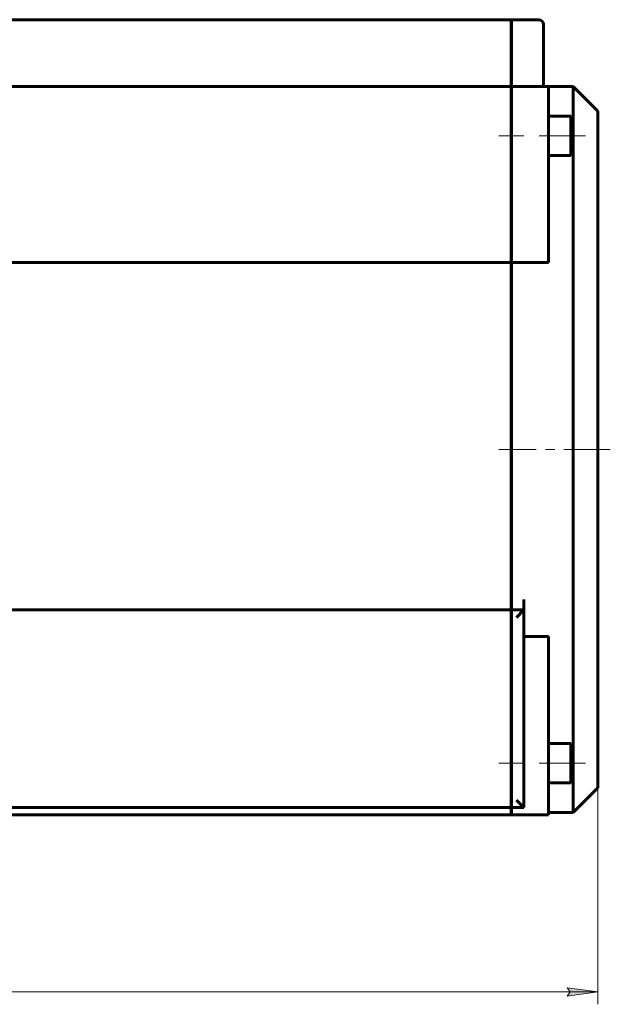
# Model space of a CAD drawing. Header units: millimetres. Extents: x 0 to 841, y 0 to 594.
# Tile 14 of 27: x 271 to 367, y 217 to 377. Entities that reach past the tile are written whole.
import ezdxf

# ---------------------------------------------------------------- set-up
doc = ezdxf.new("R2010")
doc.units = ezdxf.units.MM
for name, pattern in [('K5LT_AXLED', [12, 7.5, -1.5, 1.5, -1.5]), ('K5LT_BASIC', [0]), ('K5LT_THIN', [0])]:
    doc.linetypes.add(name, pattern=pattern)
doc.layers.add('Системный слой', color=7, linetype='Continuous')
doc.layers.add('Системный слой (1)', color=7, linetype='Continuous', true_color=0x6c6c6c)
doc.styles.add('KDIMTEXTSTYLE', font='txt', dxfattribs={"width": 0.96, "oblique": 15, "height": 5})
doc.styles.add('KTEXTSTYLE', font='txt', dxfattribs={"width": 0.96, "height": 5})
doc.dimstyles.new('KDIMSTYLE (0.40)', dxfattribs={"dimtxt": 5, "dimasz": 1, "dimexe": 2, "dimexo": 0, "dimgap": 1, "dimtad": 1, "dimlfac": 2.5, "dimtxsty": 'KDIMTEXTSTYLE', "dimsah": 1, "dimcen": 0, "dimdle": 1, "dimadec": 0, "dimazin": 0, "dimtfac": 0.667, "dimtmove": 0, "dimatfit": 3, "dimfxl": 1, "dimtvp": 1, "dimtolj": 1, "dimtzin": 0, "dimarcsym": 0})

# ---------------------------------------------------------------- blocks, each defined once
blk = doc.blocks.new('U24')
at = {"layer": 'Системный слой (1)', "color": 150, "linetype": 'K5LT_BASIC', "lineweight": 60, "true_color": 0x0080ff}
for p, q in [((361.04, 360.6), (361.04, 365.8)), ((361.04, 307), (361.04, 355)), ((361.04, 259), (361.04, 307)), ((361.04, 248.2), (361.04, 253.4))]:
    blk.add_line(p, q, dxfattribs=at)
blk = doc.blocks.new('U26')
at = {"layer": 'Системный слой (1)', "color": 150, "linetype": 'K5LT_BASIC', "lineweight": 60, "true_color": 0x0080ff}
for p, q in [((365.04, 307), (365.04, 361.8)), ((365.04, 252.2), (365.04, 307))]:
    blk.add_line(p, q, dxfattribs=at)
blk = doc.blocks.new('D1')
at = {"layer": 'Системный слой (1)'}
for points in [[(82.34, 219.14), (82.84, 219.8), (77.84, 219.14), (82.84, 218.48)], [(365.04, 219.14), (360.04, 219.8), (360.54, 219.14), (360.04, 218.48)]]:
    blk.add_hatch(color=7, dxfattribs=at).paths.add_polyline_path(points)
at = {"layer": 'Системный слой (1)', "color": 7, "linetype": 'K5LT_THIN', "lineweight": 18}
for p, q in [((77.84, 252.2), (77.84, 217.14)), ((365.04, 252.2), (365.04, 217.14)), ((77.84, 219.14), (82.84, 219.8)), ((82.84, 218.48), (77.84, 219.14)), ((77.84, 219.14), (365.04, 219.14)), ((82.84, 219.8), (82.34, 219.14)), ((82.34, 219.14), (82.84, 218.48)), ((360.54, 219.14), (360.04, 219.8)), ((360.04, 219.8), (365.04, 219.14)), ((365.04, 219.14), (360.04, 218.48)), ((360.04, 218.48), (360.54, 219.14))]:
    blk.add_line(p, q, dxfattribs=at)
blk.add_wipeout([(216.3, 220.14), (216.3, 227.52), (226.17, 227.52), (226.17, 220.14)]).dxf.layer = 'Системный слой (1)'
at = {"layer": 'Системный слой (1)', "color": 7, "insert": (216.3, 226.73), "char_height": 5, "attachment_point": 1, "style": 'KTEXTSTYLE'}
blk.add_mtext('\\fArial|b0|c204|p34;\\H5.0;\\W1.000;\\Q15;\\fGOST Type AU|b0|i0|c204|p34;\\Q15;\\W0.960;718', dxfattribs=at)
blk = doc.blocks.new('KDIMARROW_01')
at = {"layer": 'Системный слой'}
blk.add_hatch(color=0, dxfattribs=at).paths.add_polyline_path([(0, 0), (-5, 0.66), (-4.5, 0), (-5, -0.66)])
at = {"layer": 'Системный слой', "color": 0, "linetype": 'K5LT_THIN', "lineweight": 18}
for p, q in [((-4.5, 0), (-5, 0.66)), ((-5, 0.66), (0, 0)), ((0, 0), (-5, -0.66)), ((-5, -0.66), (-4.5, 0))]:
    blk.add_line(p, q, dxfattribs=at)
at = {"layer": 'Системный слой (1)', "color": 0, "linetype": 'K5LT_THIN', "lineweight": 18}
blk.add_line((221.44, 125.44), (221.04, 125.44), dxfattribs=at)

msp = doc.modelspace()

# ---------------------------------------------------------------- linework, layer by layer
at = {"layer": 'Системный слой (1)', "color": 150, "linetype": 'K5LT_BASIC', "lineweight": 60, "true_color": 0x0080ff}
for p, q in [((350.9997, 376.6019), (91.8797, 376.6019)), ((350.9997, 376.6019), (350.9997, 375.8019)), ((355.4397, 376.6019), (351.0397, 376.6019)), ((351.0397, 376.6019), (351.0397, 375.8019)), ((350.9997, 375.8019), (350.9997, 366.6019)), ((351.0397, 375.8019), (351.0397, 366.6019)), ((356.2397, 366.6019), (356.2397, 375.8019)), ((350.9997, 365.8019), (91.8797, 365.8019)), ((350.9997, 366.6019), (350.9997, 365.8019)), ((350.9997, 365.8019), (350.9997, 365.0019)), ((351.0397, 366.6019), (351.0397, 365.8019)), ((357.0397, 365.8019), (351.0397, 365.8019)), ((351.0397, 365.8019), (351.0397, 365.0019)), ((356.2397, 366.6019), (356.2397, 365.8019)), ((357.0397, 365.8019), (357.0397, 365.0019)), ((361.0397, 365.8019), (357.0397, 365.8019)), ((361.0397, 365.8019), (365.0397, 361.8019)), ((350.9997, 365.0019), (350.9997, 337.2885)), ((351.0397, 365.0019), (351.0397, 337.2885)), ((357.0397, 337.2885), (357.0397, 365.0019)), ((360.6397, 361.0019), (357.0397, 361.0019)), ((360.6397, 361.0019), (361.0397, 360.6019)), ((360.6397, 354.6019), (360.6397, 361.0019)), ((361.0397, 355.0019), (361.0397, 360.6019)), ((350.9997, 359.8019), (351.0397, 359.8019)), ((350.9997, 355.8019), (351.0397, 355.8019)), ((360.6397, 354.6019), (357.0397, 354.6019)), ((360.6397, 354.6019), (361.0397, 355.0019)), ((350.9997, 345.0019), (351.0397, 345.0019)), ((350.9997, 337.2885), (91.8797, 337.2885)), ((350.9997, 282.6979), (350.9997, 337.2885)), ((357.0397, 337.2885), (351.0397, 337.2885)), ((351.0397, 307.0019), (351.0397, 337.2885)), ((351.0397, 282.6979), (351.0397, 307.0019)), ((350.9997, 281.0019), (350.9997, 282.6979)), ((351.0397, 281.0019), (351.0397, 282.6979)), ((353.0397, 282.6979), (353.0397, 281.0019)), ((350.9997, 281.0019), (91.8797, 281.0019)), ((350.9997, 281.0019), (350.9997, 279.8019)), ((353.0397, 281.0019), (351.0397, 281.0019)), ((351.0397, 281.0019), (351.0397, 279.8019)), ((351.8397, 279.8019), (353.0397, 281.0019)), ((353.0397, 249.0019), (353.0397, 281.0019)), ((350.9997, 279.8019), (350.9997, 250.2019)), ((351.0397, 279.8019), (351.0397, 250.2019)), ((357.0397, 276.7153), (353.0397, 276.7153)), ((357.0397, 248.6019), (357.0397, 276.7153)), ((350.9997, 269.0019), (351.0397, 269.0019)), ((360.6397, 259.4019), (357.0397, 259.4019)), ((360.6397, 259.4019), (361.0397, 259.0019)), ((360.6397, 253.0019), (360.6397, 259.4019)), ((361.0397, 253.4019), (361.0397, 259.0019)), ((350.9997, 258.2019), (351.0397, 258.2019)), ((350.9997, 254.2019), (351.0397, 254.2019)), ((360.6397, 253.0019), (357.0397, 253.0019)), ((360.6397, 253.0019), (361.0397, 253.4019)), ((361.0397, 248.2019), (365.0397, 252.2019)), ((350.9997, 249.0019), (91.8797, 249.0019)), ((350.9997, 250.2019), (350.9997, 249.0019)), ((350.9997, 249.0019), (350.9997, 248.6019)), ((351.0397, 250.2019), (351.0397, 249.0019)), ((353.0397, 249.0019), (351.0397, 249.0019)), ((351.0397, 249.0019), (351.0397, 248.6019)), ((353.0397, 249.0019), (351.8397, 250.2019)), ((91.8797, 247.8019), (350.9997, 247.8019)), ((350.9997, 247.8019), (350.9997, 248.6019)), ((351.0397, 247.8019), (351.0397, 248.6019)), ((351.0397, 247.8019), (357.0397, 247.8019)), ((357.0397, 248.6019), (357.0397, 247.8019)), ((361.0397, 248.2019), (357.0397, 248.2019))]:
    msp.add_line(p, q, dxfattribs=at)
at = {"layer": 'Системный слой (1)', "color": 30, "linetype": 'K5LT_AXLED', "lineweight": 18, "true_color": 0xff8000}
for p, q in [((353.0397, 357.8019), (348.9997, 357.8019)), ((363.0397, 357.8019), (355.0397, 357.8019)), ((367.0397, 307.0019), (348.9997, 307.0019)), ((353.0397, 256.2019), (348.9997, 256.2019)), ((363.0397, 256.2019), (355.0397, 256.2019))]:
    msp.add_line(p, q, dxfattribs=at)
at = {"layer": 'Системный слой (1)', "color": 150, "linetype": 'K5LT_BASIC', "lineweight": 60, "true_color": 0x0080ff}
msp.add_arc((355.4397, 375.8019), 0.8, 0, 90, dxfattribs=at)

# ---------------------------------------------------------------- block references
at = {"layer": 'Системный слой (1)'}
for name in ['U24', 'U26']:
    msp.add_blockref(name, (0, 0), dxfattribs=at)

# ---------------------------------------------------------------- next in the draw order: dimensions: what is measured, and where the dimension line sits
at = {"layer": 'Системный слой (1)', "color": 7}
dim = msp.add_linear_dim(base=(77.8397, 219.1409), p1=(365.0397, 252.2019), p2=(77.8397, 252.2019), dimstyle='KDIMSTYLE (0.40)', override={"dimexo": 0, "dimpost": '\\fGOST Type AU|b0|c204|p34;\\H5.0;\\W0.960;\\Q15;<>', "dimblk1": 'KDIMARROW_01', "dimblk2": 'KDIMARROW_01', "dimse1": 0, "dimse2": 0, "dimclrt": 7, "dimtol": 1, "dimtp": 0, "dimtm": 0, "dimtdec": 5, "dimtolj": 1}, dxfattribs=at)
dim.commit()
dim.dimension.update_dxf_attribs({"geometry": 'D1', "text_midpoint": (221.4397, 219.1409), "dimtype": 160})

doc.saveas('drawing.dxf')
